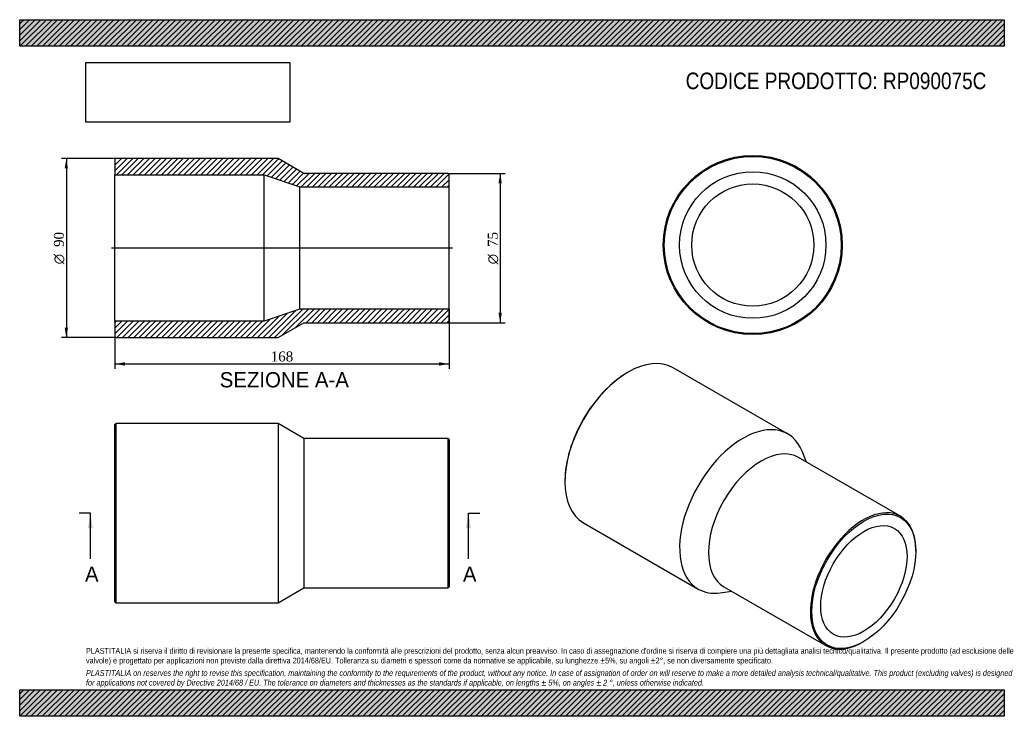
# Model space of a CAD drawing. Header units: millimetres. Extents: x 0 to 495, y 0 to 350.
import ezdxf
from ezdxf.enums import TextEntityAlignment as Align
from ezdxf.lldxf.tags import DXFTag

# ---------------------------------------------------------------- set-up
doc = ezdxf.new("R2010")
doc.units = ezdxf.units.MM
doc.header["$LTSCALE"] = 1.666667
for name, color, linetype in [('Default', 7, 'Continuous'), ('DV4_Default', 7, 'Continuous'), ('RP090075C', 7, 'Continuous')]:
    doc.layers.add(name, color=color, linetype=linetype)
doc.styles.add('SEACAD_Solid_Edge_ANSI', font='seans.ttf')
doc.styles.add('SEACAD_Solid_Edge_ANSI1_Symbols', font='semeca1.ttf')
doc.styles.add('SEACAD_Times_New_Roman', font='times.ttf')
tags = doc.linetypes.add('CENTER2', pattern=[28.575, 19.05, -3.175, 3.175, -3.175]).pattern_tags.tags
tags[10:11] = [DXFTag(74, 4), DXFTag(75, 0), DXFTag(340, '0'), DXFTag(46, 0.0), DXFTag(50, 0.0), DXFTag(44, 0.0), DXFTag(45, 0.0)]
tags[8:9] = [DXFTag(74, 4), DXFTag(75, 0), DXFTag(340, '0'), DXFTag(46, 0.0), DXFTag(50, 0.0), DXFTag(44, 0.0), DXFTag(45, 0.0)]
tags[6:7] = [DXFTag(74, 4), DXFTag(75, 0), DXFTag(340, '0'), DXFTag(46, 0.0), DXFTag(50, 0.0), DXFTag(44, 0.0), DXFTag(45, 0.0)]
tags[4:5] = [DXFTag(74, 4), DXFTag(75, 0), DXFTag(340, '0'), DXFTag(46, 0.0), DXFTag(50, 0.0), DXFTag(44, 0.0), DXFTag(45, 0.0)]
doc.dimstyles.new('ANSImm', dxfattribs={"dimtxt": 5, "dimasz": 5, "dimexe": 2.5, "dimexo": 0, "dimgap": 1.25, "dimtad": 1, "dimdsep": 46, "dimtxsty": 'SEACAD_Times_New_Roman', "dimblk1": '_SE_FILLED', "dimblk2": '_SE_FILLED', "dimsah": 1, "dimcen": 2.5, "dimazin": 0, "dimtfac": 0.85, "dimtdec": 3, "dimtofl": 0, "dimtmove": 0, "dimatfit": 3, "dimfxl": 1, "dimarcsym": 0})
picture_1 = doc.add_image_def('image1.jpg', size_in_pixel=(4302, 1260))

# ---------------------------------------------------------------- blocks, each defined once
blk = doc.blocks.new('SE')
at = {"layer": 'RP090075C', "color": 7, "linetype": 'Continuous'}
for p, q in [((48.37, 147.09), (47.87, 146.59)), ((47.87, 57.59), (47.87, 146.59)), ((48.37, 147.09), (48.37, 57.09)), ((129.87, 147.09), (48.37, 147.09)), ((129.87, 147.09), (129.87, 57.09)), ((142.87, 139.59), (129.87, 147.09)), ((142.87, 139.59), (142.87, 64.59)), ((215.37, 139.59), (142.87, 139.59)), ((215.37, 64.59), (215.37, 139.59)), ((215.87, 139.09), (215.37, 139.59)), ((215.87, 139.09), (215.87, 65.09)), ((129.87, 57.09), (142.87, 64.59)), ((142.87, 64.59), (215.37, 64.59)), ((215.37, 64.59), (215.87, 65.09)), ((47.87, 57.59), (48.37, 57.09)), ((48.37, 57.09), (129.87, 57.09))]:
    blk.add_line(p, q, dxfattribs=at)
blk = doc.blocks.new('SE1')
at = {"layer": 'RP090075C', "color": 7, "linetype": 'Continuous'}
for p, q in [((386.08, 141.88), (328.45, 175.15)), ((305.95, 172.92), (305.6, 172.72)), ((442.79, 100.48), (391.52, 130.08)), ((395.52, 127.77), (393.3, 133.19)), ((274.13, 118.22), (274.13, 117.81)), ((283.45, 97.21), (341.08, 63.94)), ((450.56, 82.9), (450.56, 83.31)), ((354.02, 65.12), (405.29, 35.53)), ((352.22, 62.03), (358.02, 62.82)), ((424.04, 37.38), (424.39, 37.59))]:
    blk.add_line(p, q, dxfattribs=at)
for centre, major_axis, start_param, end_param in [((305.95, 136.18), (-22.5, -38.97), 3.141593, 6.283185), ((305.6, 136.38), (22.25, 38.54), 0.785398, 2.356195), ((363.58, 102.91), (-22.5, -38.97), 2.721389, 6.283185), ((372.77, 97.6), (-18.75, -32.48), 3.141593, 6.283185), ((424.04, 68), (18.75, 32.48), 0, 3.926991), ((424.04, 68), (18.75, 32.48), 5.497787, 6.283185), ((363.58, 102.91), (-22.5, -38.97), 0, 0.420203)]:
    blk.add_ellipse(centre, major_axis=major_axis, ratio=0.57735, start_param=start_param, end_param=end_param, dxfattribs=at)
for major_axis in [(-18.5, -32.04), (-15.35, -26.59)]:
    blk.add_ellipse((424.39, 67.8), major_axis=major_axis, ratio=0.57735, dxfattribs=at)
blk = doc.blocks.new('SE2')
at = {"layer": 'RP090075C', "color": 7, "linetype": 'Continuous'}
for radius in [45, 44.5, 36.8, 30.7]:
    blk.add_circle((368.54, 236.77), radius, dxfattribs=at)
blk = doc.blocks.new('SE4')
at = {"color": 7, "linetype": 'Continuous', "style": 'SEACAD_Solid_Edge_ANSI'}
blk.add_text('A', height=7.67, dxfattribs=at).set_placement((32.82, 75.25), align=Align.TOP_LEFT)
blk = doc.blocks.new('SE5')
at = {"color": 7, "linetype": 'Continuous', "style": 'SEACAD_Solid_Edge_ANSI'}
blk.add_text('A', height=7.67, dxfattribs=at).set_placement((222.82, 75.25), align=Align.TOP_LEFT)
blk = doc.blocks.new('SEANNOT_GROUP')
at = {"linetype": 'Continuous'}
blk.add_hatch(color=7, dxfattribs=at).paths.add_polyline_path([(36.86, 94.42), (35.58, 102.09), (34.3, 94.42)])
at = {"color": 7, "linetype": 'Continuous'}
blk.add_lwpolyline([(35.58, 79.09), (35.58, 102.09)], dxfattribs=at)
blk = doc.blocks.new('SEANNOT_GROUP1')
at = {"linetype": 'Continuous'}
blk.add_hatch(color=7, dxfattribs=at).paths.add_polyline_path([(226.86, 94.42), (225.58, 102.09), (224.3, 94.42)])
at = {"color": 7, "linetype": 'Continuous'}
blk.add_lwpolyline([(225.58, 79.09), (225.58, 102.09)], dxfattribs=at)
blk = doc.blocks.new('SE3')
at = {"layer": 'Default', "color": 7, "linetype": 'CENTER2'}
for p, q in [((35.58, 102.09), (29.83, 102.09)), ((225.58, 102.09), (231.33, 102.09))]:
    blk.add_line(p, q, dxfattribs=at)
at = {"layer": 'Default', "color": 7, "linetype": 'CENTER2', "const_width": 0.0001}
blk.add_lwpolyline([(35.58, 102.09), (225.58, 102.09)], dxfattribs=at)
at = {"layer": 'Default'}
for name in ['SEANNOT_GROUP', 'SEANNOT_GROUP1', 'SE4', 'SE5']:
    blk.add_blockref(name, (0, 0), dxfattribs=at)
blk = doc.blocks.new('SE6')
at = {"layer": 'RP090075C', "linetype": 'Continuous'}
h = blk.add_hatch(dxfattribs=at)
h.set_pattern_fill('LINE', scale=0.62992, angle=45, style=0)
h.paths.add_polyline_path([(142.87, 272.75), (129.87, 280.25), (48.37, 280.25), (47.87, 279.75), (47.87, 272.05), (122.87, 272.05), (140.87, 265.95), (215.87, 265.95), (215.87, 272.25), (215.37, 272.75)])
h = blk.add_hatch(dxfattribs=at)
h.set_pattern_fill('LINE', scale=0.62992, angle=45, style=0)
h.paths.add_polyline_path([(129.87, 190.25), (142.87, 197.75), (215.37, 197.75), (215.87, 198.25), (215.87, 204.55), (140.87, 204.55), (122.87, 198.45), (47.87, 198.45), (47.87, 190.75), (48.37, 190.25)])
at = {"layer": 'DV4_Default', "color": 7, "linetype": 'CENTER2'}
blk.add_line((217.62, 235.25), (46.12, 235.25), dxfattribs=at)
at = {"layer": 'RP090075C', "color": 7, "linetype": 'Continuous'}
for p, q in [((47.87, 279.75), (48.37, 280.25)), ((47.87, 279.75), (47.87, 272.05)), ((129.87, 280.25), (48.37, 280.25)), ((142.87, 272.75), (129.87, 280.25)), ((215.37, 272.75), (142.87, 272.75)), ((215.37, 272.75), (215.87, 272.25)), ((215.87, 265.95), (215.87, 272.25)), ((47.87, 198.45), (47.87, 272.05)), ((47.87, 272.05), (122.87, 272.05)), ((122.87, 198.45), (122.87, 272.05)), ((122.87, 272.05), (140.87, 265.95)), ((140.87, 204.55), (140.87, 265.95)), ((140.87, 265.95), (215.87, 265.95)), ((215.87, 204.55), (215.87, 265.95)), ((140.87, 204.55), (122.87, 198.45)), ((215.87, 204.55), (140.87, 204.55)), ((215.87, 198.25), (215.87, 204.55)), ((122.87, 198.45), (47.87, 198.45)), ((47.87, 198.45), (47.87, 190.75)), ((215.87, 198.25), (215.37, 197.75)), ((129.87, 190.25), (142.87, 197.75)), ((142.87, 197.75), (215.37, 197.75)), ((48.37, 190.25), (47.87, 190.75)), ((48.37, 190.25), (129.87, 190.25))]:
    blk.add_line(p, q, dxfattribs=at)
blk = doc.blocks.new('GDimGGroup')
at = {"layer": 'Default', "linetype": 'Continuous'}
for points in [[(22.61, 275.25), (24.28, 275.25), (23.45, 280.25)], [(22.61, 195.25), (23.45, 190.25), (24.28, 195.25)]]:
    blk.add_hatch(color=7, dxfattribs=at).paths.add_polyline_path(points)
at = {"layer": 'Default', "color": 7, "linetype": 'Continuous'}
for p, q in [((48.37, 280.25), (20.95, 280.25)), ((23.45, 280.25), (23.45, 190.25)), ((48.37, 190.25), (20.95, 190.25))]:
    blk.add_line(p, q, dxfattribs=at)
for s, style, p in [('90', 'SEACAD_Times_New_Roman', (17.2, 235.81)), ('O', 'SEACAD_Solid_Edge_ANSI1_Symbols', (17.2, 227.11))]:
    blk.add_text(s, height=5, rotation=90, dxfattribs=dict(at, style=style)).set_placement(p, align=Align.TOP_LEFT)
blk = doc.blocks.new('DMBLK186')
at = {"layer": 'Default', "linetype": 'Continuous'}
for points in [[(52.87, 176.22), (52.87, 177.89), (47.87, 177.05)], [(210.87, 176.22), (215.87, 177.05), (210.87, 177.89)]]:
    blk.add_hatch(color=7, dxfattribs=at).paths.add_polyline_path(points)
at = {"layer": 'Default', "color": 7, "linetype": 'Continuous'}
for p, q in [((215.87, 204.55), (215.87, 174.55)), ((47.87, 198.45), (47.87, 174.55)), ((47.87, 177.05), (215.87, 177.05))]:
    blk.add_line(p, q, dxfattribs=at)
at = {"layer": 'Default', "color": 7, "linetype": 'Continuous', "style": 'SEACAD_Times_New_Roman'}
blk.add_text('168', height=5, dxfattribs=at).set_placement((126.18, 183.3), align=Align.TOP_LEFT)
blk = doc.blocks.new('_SE_FILLED')
at = {"color": 0}
blk.add_line((0, 0), (-1, 0), dxfattribs=at)
blk.add_solid([(0, 0), (-1, -0.1665), (-1, 0.1665), (0, 0)], dxfattribs=at)
blk = doc.blocks.new('GDimGGroup1')
at = {"layer": 'Default', "linetype": 'Continuous'}
for points in [[(242.38, 267.75), (241.55, 272.75), (240.72, 267.75)], [(242.38, 202.75), (240.72, 202.75), (241.55, 197.75)]]:
    blk.add_hatch(color=7, dxfattribs=at).paths.add_polyline_path(points)
at = {"layer": 'Default', "color": 7, "linetype": 'Continuous'}
for p, q in [((215.37, 272.75), (244.05, 272.75)), ((241.55, 272.75), (241.55, 197.75)), ((215.37, 197.75), (244.05, 197.75))]:
    blk.add_line(p, q, dxfattribs=at)
for s, style, p in [('75', 'SEACAD_Times_New_Roman', (235.3, 235.81)), ('O', 'SEACAD_Solid_Edge_ANSI1_Symbols', (235.3, 227.11))]:
    blk.add_text(s, height=5, rotation=90, dxfattribs=dict(at, style=style)).set_placement(p, align=Align.TOP_LEFT)

msp = doc.modelspace()

# ---------------------------------------------------------------- hatches: boundary and pattern name
at = {"layer": 'Default', "linetype": 'Continuous'}
h = msp.add_hatch(dxfattribs=at)
h.set_pattern_fill('LINE', scale=0.62992, angle=45, style=0)
h.paths.add_polyline_path([(495, 336.667), (495, 350), (0, 350), (0, 336.667)])
for points in [[(495, 336.667), (495, 350), (0, 350), (0, 336.667)], [(495, 0), (495, 13.333), (0, 13.333), (0, 0)]]:
    msp.add_hatch(color=7, dxfattribs=at).paths.add_polyline_path(points)
h = msp.add_hatch(dxfattribs=at)
h.set_pattern_fill('LINE', scale=0.62992, angle=45, style=0)
h.paths.add_polyline_path([(495, 0), (495, 13.333), (0, 13.333), (0, 0)])

# ---------------------------------------------------------------- linework, layer by layer
at = {"layer": 'Default', "color": 7, "linetype": 'Continuous'}
for p, q in [((0, 350), (495, 350)), ((0, 336.667), (0, 350)), ((495, 350), (495, 336.667)), ((495, 336.667), (0, 336.667)), ((0, 13.333), (495, 13.333)), ((0, 0), (0, 13.333)), ((495, 13.333), (495, 0)), ((495, 0), (0, 0))]:
    msp.add_line(p, q, dxfattribs=at)

# ---------------------------------------------------------------- block references
at = {"layer": 'Default'}
for name in ['GDimGGroup', 'SE6', 'SE2', 'GDimGGroup1', 'SE1', 'SE', 'SE3']:
    msp.add_blockref(name, (0, 0), dxfattribs=at)

# ---------------------------------------------------------------- texts
at = {"layer": 'Default', "color": 7, "linetype": 'Continuous', "style": 'SEACAD_Solid_Edge_ANSI'}
msp.add_text('SEZIONE A-A', height=7.66667, dxfattribs=at).set_placement((100.555, 172.921), align=Align.TOP_LEFT)
at = {"layer": 'Default', "attachment_point": 1}
for s, insert, char_height, width in [('{\\fArial Narrow|b0||i0||c0|p34;\\C7;\\H8.333333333;\\W1.;CODICE PRODOTTO: RP090075C}', (334.815, 323.439), 8.33333, 151.6913), ("{\\fArial Narrow|b0||i0||c0|p34;\\C7;\\H2.916666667;\\W1.;PLASTITALIA si riserva il diritto di revisionare la presente specifica, mantenendo la conformità alle prescrizioni del prodotto, senza alcun preavviso. In caso di assegnazione d'ordine si riserva di compiere una più dettagliata analisi tecnico/qualitativa. Il presente prodotto (ad esclusione delle \\P}{\\fArial Narrow|b0||i0||c0|p34;\\C7;\\H2.916666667;\\W1.;valvole) è progettato per applicazioni non previste dalla direttiva 2014/68/EU. Tolleranza su diametri e spessori come da normative se applicabile, su lunghezze ±5%, su angoli ±2°, se non diversamente specificato.\\P}{\\fArial Narrow|b0||i0||c0|p34;\\C7;\\H0.8333333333;\\W1.;   \\P}{\\fArial Narrow|b0||i1||c0|p34;\\C7;\\H2.916666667;\\W1.;PLASTITALIA on reserves the right to revise this specification, maintaining the conformity to the requirements of the product, without any notice. In case of assignation of order on will reserve to make a more detailed analysis technical/qualitative. This product (excluding valves) is designed \\P}{\\fArial Narrow|b0||i1||c0|p34;\\C7;\\H2.916666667;\\W1.;for applications not covered by Directive 2014/68 / EU. The tolerance on diameters and thicknesses as the standards if applicable, on lengths ± 5%, on angles ± 2 °, unless otherwise indicated.\\P}", (33.333, 34.337), 2.916667, 428.33333)]:
    msp.add_mtext(s, dxfattribs=dict(at, insert=insert, char_height=char_height, width=width))

# ---------------------------------------------------------------- dimensions: what is measured, and where the dimension line sits
at = {"layer": 'Default', "color": 7, "linetype": 'Continuous'}
dim = msp.add_linear_dim(base=(215.865, 177.054), p1=(47.865, 198.454), p2=(215.865, 204.554), text='\\A1;<>', dimstyle='ANSImm', dxfattribs=at)
dim.commit()
dim.dimension.update_dxf_attribs({"geometry": 'DMBLK186', "text_midpoint": (131.865, 177.054), "dimtype": 160})

# ---------------------------------------------------------------- pictures from other files: only their frames are drawn
image = msp.add_image(picture_1, insert=(33.333, 298.505), size_in_units=(102.429, 30))
image.dxf.flags = 7

doc.saveas('drawing.dxf')
